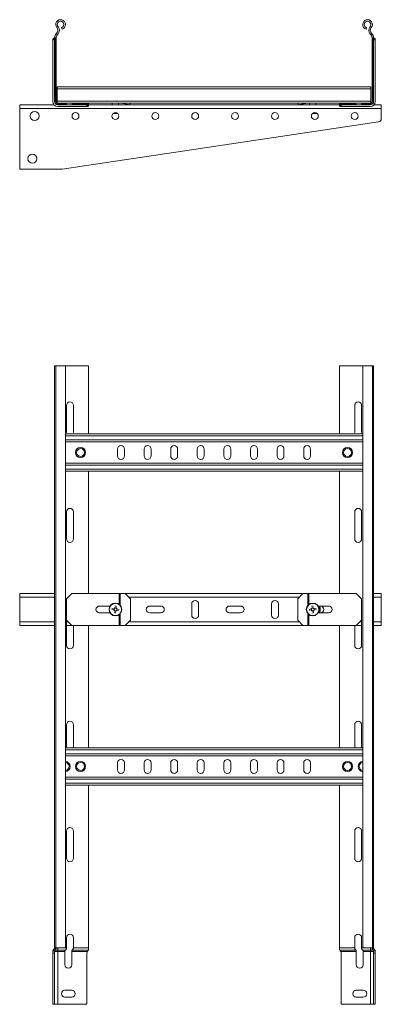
# Model space of a CAD drawing. Header units: millimetres. Extents: x 333 to 1425, y -1249 to 715.
# Tile 5 of 9: x 1085 to 1425, y -1249 to -324. Entities that reach past the tile are written whole.
import ezdxf

# ---------------------------------------------------------------- set-up
doc = ezdxf.new("R2010")
doc.units = ezdxf.units.MM
doc.linetypes.add('K5LT32768', pattern=[0])
doc.linetypes.add('K5LT32769', pattern=[0])

msp = doc.modelspace()

# ---------------------------------------------------------------- linework, layer by layer
at = {"color": 7, "linetype": 'K5LT32768', "lineweight": 15}
for p, q in [((1119.44, -331.47), (1120.59, -330.51)), ((1124.35, -332.89), (1123.89, -331.47)), ((1410.17, -332.89), (1410.64, -331.47)), ((1415.09, -331.47), (1413.94, -330.51)), ((1115.76, -342.62), (1115.82, -342.2)), ((1115.82, -342.2), (1117.38, -342.2)), ((1116.76, -341.52), (1116.82, -341.52)), ((1116.82, -341.52), (1118.57, -341.52)), ((1117.26, -341.52), (1117.26, -341.28)), ((1117.38, -342.2), (1117.26, -342.62)), ((1117.27, -341.02), (1118.76, -341.02)), ((1117.76, -401.02), (1117.76, -341.81)), ((1118.72, -341.52), (1118.57, -341.52)), ((1118.76, -341.02), (1118.76, -341.28)), ((1118.76, -341.28), (1118.76, -401.02)), ((1119.26, -336.78), (1118.91, -337.14)), ((1120, -338.18), (1118.91, -337.14)), ((1119.26, -336.78), (1120.35, -337.81)), ((1120.35, -337.81), (1120, -338.18)), ((1415.27, -336.78), (1414.18, -337.81)), ((1414.18, -337.81), (1414.53, -338.18)), ((1414.53, -338.18), (1415.61, -337.14)), ((1415.27, -336.78), (1415.61, -337.14)), ((1415.76, -341.02), (1415.76, -341.28)), ((1417.26, -341.02), (1415.76, -341.02)), ((1415.76, -341.28), (1415.76, -401.02)), ((1415.81, -341.52), (1415.96, -341.52)), ((1417.71, -341.52), (1415.96, -341.52)), ((1416.76, -401.02), (1416.76, -341.81)), ((1417.15, -342.2), (1417.26, -342.62)), ((1418.71, -342.2), (1417.15, -342.2)), ((1417.26, -341.52), (1417.26, -341.28)), ((1417.76, -341.52), (1417.71, -341.52)), ((1418.76, -342.62), (1418.71, -342.2)), ((1115.76, -343.02), (1115.76, -342.62)), ((1115.76, -343.02), (1117.26, -343.02)), ((1115.76, -343.02), (1115.76, -401.02)), ((1117.26, -342.62), (1117.26, -343.02)), ((1117.26, -401.02), (1117.26, -343.02)), ((1417.26, -342.62), (1417.26, -343.02)), ((1417.26, -401.02), (1417.26, -343.02)), ((1418.76, -343.02), (1417.26, -343.02)), ((1418.76, -343.02), (1418.76, -342.62)), ((1418.76, -343.02), (1418.76, -401.02)), ((1414.76, -387.08), (1119.76, -387.08)), ((1119.76, -388.88), (1119.76, -387.08)), ((1414.76, -388.88), (1414.76, -387.08)), ((1414.76, -388.88), (1119.76, -388.88)), ((1119.76, -400.72), (1119.76, -388.88)), ((1414.76, -400.72), (1414.76, -388.88)), ((1084.51, -404.02), (1084.51, -407.52)), ((1084.51, -404.02), (1116.91, -404.02)), ((1117.76, -401.02), (1117.26, -401.02)), ((1118.76, -401.02), (1117.76, -401.02)), ((1119.66, -401.92), (1119.66, -402.39)), ((1119.66, -401.92), (1119.76, -401.92)), ((1414.76, -400.72), (1119.76, -400.72)), ((1119.76, -402.43), (1119.76, -400.72)), ((1120.26, -402.52), (1120.26, -403.52)), ((1120.26, -402.52), (1128.51, -402.52)), ((1120.26, -403.52), (1120.26, -404.02)), ((1120.26, -403.52), (1127.31, -403.52)), ((1147.76, -404.02), (1120.26, -404.02)), ((1120.26, -405.52), (1147.76, -405.52)), ((1128.51, -404.02), (1128.51, -402.52)), ((1135.01, -402.52), (1128.51, -402.52)), ((1133.81, -403.52), (1148.97, -403.52)), ((1135.01, -402.52), (1149.26, -402.52)), ((1147.76, -405.52), (1147.76, -404.02)), ((1147.76, -404.02), (1148.16, -404.02)), ((1148.16, -405.52), (1147.76, -405.52)), ((1148.16, -404.02), (1148.58, -403.9)), ((1148.58, -405.46), (1148.16, -405.52)), ((1148.58, -403.9), (1148.58, -405.46)), ((1149.26, -402.52), (1149.26, -402.71)), ((1385.26, -402.52), (1149.26, -402.52)), ((1149.26, -402.71), (1149.26, -404.46)), ((1149.26, -404.02), (1385.26, -404.02)), ((1149.26, -404.46), (1149.26, -404.52)), ((1171.51, -402.52), (1171.51, -404.02)), ((1177.51, -404.02), (1177.51, -402.52)), ((1178.62, -402.55), (1183.25, -403.21)), ((1183.25, -403.21), (1183.35, -402.52)), ((1188.2, -403.93), (1183.25, -403.21)), ((1188.4, -402.52), (1188.2, -403.93)), ((1346.33, -403.93), (1346.13, -402.52)), ((1351.28, -403.21), (1346.33, -403.93)), ((1351.18, -402.52), (1351.28, -403.21)), ((1355.91, -402.55), (1351.28, -403.21)), ((1357.01, -402.52), (1357.01, -404.02)), ((1363.01, -404.02), (1363.01, -402.52)), ((1385.26, -402.52), (1385.26, -402.71)), ((1399.51, -402.52), (1385.26, -402.52)), ((1385.26, -402.71), (1385.26, -404.46)), ((1385.26, -404.46), (1385.26, -404.52)), ((1400.72, -403.52), (1385.56, -403.52)), ((1385.95, -403.9), (1385.95, -405.46)), ((1386.37, -404.02), (1385.95, -403.9)), ((1385.95, -405.46), (1386.37, -405.52)), ((1386.76, -404.02), (1386.37, -404.02)), ((1386.37, -405.52), (1386.76, -405.52)), ((1386.76, -405.52), (1386.76, -404.02)), ((1386.76, -404.02), (1414.26, -404.02)), ((1414.26, -405.52), (1386.76, -405.52)), ((1399.51, -402.52), (1406.01, -402.52)), ((1414.26, -402.52), (1406.01, -402.52)), ((1406.01, -404.02), (1406.01, -402.52)), ((1414.26, -403.52), (1407.22, -403.52)), ((1414.26, -402.52), (1414.26, -403.52)), ((1414.26, -403.52), (1414.26, -404.02)), ((1414.76, -402.43), (1414.76, -400.72)), ((1414.76, -401.92), (1414.86, -401.92)), ((1414.86, -402.39), (1414.86, -401.92)), ((1415.76, -401.02), (1416.76, -401.02)), ((1416.76, -401.02), (1417.26, -401.02)), ((1417.62, -404.02), (1424.51, -404.02)), ((1424.51, -407.52), (1424.51, -404.02)), ((1084.51, -407.52), (1424.51, -407.52)), ((1084.51, -407.52), (1084.51, -464.59)), ((1172.53, -412.02), (1176.5, -412.02)), ((1174.51, -411.34), (1174.51, -411.42)), ((1174.51, -411.42), (1176.14, -411.85)), ((1360.03, -412.02), (1362.51, -412.02)), ((1362.51, -412.02), (1363.57, -411.81)), ((1364, -412.02), (1362.51, -412.02)), ((1424.51, -417.01), (1424.51, -407.52)), ((1124.51, -464.59), (1421.96, -419.97)), ((1084.51, -464.59), (1124.51, -464.59)), ((1117.26, -1196.27), (1117.26, -649.2)), ((1118.39, -649.2), (1117.26, -649.2)), ((1118.39, -649.2), (1118.39, -1196.2)), ((1127.49, -649.2), (1118.39, -649.2)), ((1127.49, -1196.2), (1127.49, -649.2)), ((1127.49, -649.2), (1149.26, -649.2)), ((1149.26, -713.2), (1149.26, -649.2)), ((1385.26, -713.2), (1385.26, -649.2)), ((1385.26, -649.2), (1407.04, -649.2)), ((1407.04, -649.2), (1407.04, -1196.2)), ((1416.14, -649.2), (1407.04, -649.2)), ((1416.14, -1196.2), (1416.14, -649.2)), ((1417.26, -649.2), (1416.14, -649.2)), ((1417.26, -1196.27), (1417.26, -649.2)), ((1128.51, -686.45), (1128.51, -711.95)), ((1135.01, -711.95), (1135.01, -686.45)), ((1399.51, -711.95), (1399.51, -686.45)), ((1406.01, -686.45), (1406.01, -711.95)), ((1407.04, -713.2), (1127.49, -713.2)), ((1407.04, -720.7), (1127.49, -720.7)), ((1176.51, -727.45), (1176.51, -733.95)), ((1183.01, -733.95), (1183.01, -727.45)), ((1201.51, -727.45), (1201.51, -733.95)), ((1208.01, -733.95), (1208.01, -727.45)), ((1226.51, -727.45), (1226.51, -733.95)), ((1233.01, -733.95), (1233.01, -727.45)), ((1251.51, -727.45), (1251.51, -733.95)), ((1258.01, -733.95), (1258.01, -727.45)), ((1276.51, -727.45), (1276.51, -733.95)), ((1283.01, -733.95), (1283.01, -727.45)), ((1301.51, -727.45), (1301.51, -733.95)), ((1308.01, -733.95), (1308.01, -727.45)), ((1326.51, -727.45), (1326.51, -733.95)), ((1333.01, -733.95), (1333.01, -727.45)), ((1351.51, -727.45), (1351.51, -733.95)), ((1358.01, -733.95), (1358.01, -727.45)), ((1407.04, -740.7), (1127.49, -740.7)), ((1407.04, -748.2), (1127.49, -748.2)), ((1149.26, -863.2), (1149.26, -748.2)), ((1385.26, -863.2), (1385.26, -748.2)), ((1128.51, -786.45), (1128.51, -811.95)), ((1135.01, -811.95), (1135.01, -786.45)), ((1399.51, -811.95), (1399.51, -786.45)), ((1406.01, -786.45), (1406.01, -811.95)), ((1084.51, -863.2), (1084.51, -866.7)), ((1084.51, -863.2), (1117.26, -863.2)), ((1084.51, -866.7), (1084.51, -889.7)), ((1133.51, -863.2), (1128.51, -868.2)), ((1128.51, -868.2), (1128.51, -888.2)), ((1133.51, -863.2), (1178.19, -863.2)), ((1179.05, -863.2), (1178.19, -863.2)), ((1179.05, -863.2), (1183.68, -863.2)), ((1188.63, -868.2), (1183.68, -863.2)), ((1183.68, -863.2), (1350.85, -863.2)), ((1188.63, -868.2), (1188.63, -888.2)), ((1350.85, -863.2), (1345.9, -868.2)), ((1345.9, -888.2), (1345.9, -868.2)), ((1355.48, -863.2), (1350.85, -863.2)), ((1356.34, -863.2), (1355.48, -863.2)), ((1401.01, -863.2), (1356.34, -863.2)), ((1406.01, -868.2), (1401.01, -863.2)), ((1406.01, -888.2), (1406.01, -868.2)), ((1417.26, -863.2), (1424.51, -863.2)), ((1424.51, -866.7), (1424.51, -863.2)), ((1424.51, -889.7), (1424.51, -866.7)), ((1169.47, -874.95), (1159.51, -874.95)), ((1173, -877.28), (1172.81, -878.68)), ((1175.43, -876.68), (1174.03, -876.49)), ((1176.03, -879.12), (1176.22, -877.71)), ((1217.26, -874.95), (1206.76, -874.95)), ((1246.26, -872.95), (1246.26, -883.45)), ((1252.76, -883.45), (1252.76, -872.95)), ((1292.26, -874.95), (1281.76, -874.95)), ((1321.26, -872.95), (1321.26, -883.45)), ((1327.76, -883.45), (1327.76, -872.95)), ((1358.31, -877.71), (1358.5, -879.12)), ((1360.5, -876.49), (1359.09, -876.68)), ((1361.72, -878.68), (1361.53, -877.28)), ((1375.01, -874.95), (1365.06, -874.95)), ((1159.51, -881.45), (1169.47, -881.45)), ((1173.59, -879.71), (1175, -879.9)), ((1206.76, -881.45), (1217.26, -881.45)), ((1281.76, -881.45), (1292.26, -881.45)), ((1359.53, -879.9), (1360.93, -879.71)), ((1365.06, -881.45), (1375.01, -881.45)), ((1084.51, -889.7), (1084.51, -893.2)), ((1084.51, -893.2), (1117.26, -893.2)), ((1128.51, -888.2), (1128.51, -911.95)), ((1128.51, -888.2), (1133.51, -893.2)), ((1128.51, -893.2), (1133.51, -893.2)), ((1133.51, -893.2), (1178.19, -893.2)), ((1135.01, -911.95), (1135.01, -893.2)), ((1149.26, -1008.2), (1149.26, -893.2)), ((1178.19, -893.2), (1179.05, -893.2)), ((1179.05, -893.2), (1183.68, -893.2)), ((1183.68, -893.2), (1188.63, -888.2)), ((1183.68, -893.2), (1350.85, -893.2)), ((1345.9, -888.2), (1350.85, -893.2)), ((1355.48, -893.2), (1350.85, -893.2)), ((1355.48, -893.2), (1356.34, -893.2)), ((1401.01, -893.2), (1356.34, -893.2)), ((1385.26, -1008.2), (1385.26, -893.2)), ((1399.51, -911.95), (1399.51, -893.2)), ((1401.01, -893.2), (1406.01, -888.2)), ((1401.01, -893.2), (1406.01, -893.2)), ((1406.01, -888.2), (1406.01, -911.95)), ((1417.26, -893.2), (1424.51, -893.2)), ((1424.51, -893.2), (1424.51, -889.7)), ((1128.51, -986.45), (1128.51, -1008.2)), ((1135.01, -1008.2), (1135.01, -986.45)), ((1399.51, -1008.2), (1399.51, -986.45)), ((1406.01, -986.45), (1406.01, -1008.2)), ((1407.04, -1008.2), (1127.49, -1008.2)), ((1407.04, -1015.7), (1127.49, -1015.7)), ((1176.51, -1022.45), (1176.51, -1028.95)), ((1183.01, -1028.95), (1183.01, -1022.45)), ((1201.51, -1022.45), (1201.51, -1028.95)), ((1208.01, -1028.95), (1208.01, -1022.45)), ((1226.51, -1022.45), (1226.51, -1028.95)), ((1233.01, -1028.95), (1233.01, -1022.45)), ((1251.51, -1022.45), (1251.51, -1028.95)), ((1258.01, -1028.95), (1258.01, -1022.45)), ((1276.51, -1022.45), (1276.51, -1028.95)), ((1283.01, -1028.95), (1283.01, -1022.45)), ((1301.51, -1022.45), (1301.51, -1028.95)), ((1308.01, -1028.95), (1308.01, -1022.45)), ((1326.51, -1022.45), (1326.51, -1028.95)), ((1333.01, -1028.95), (1333.01, -1022.45)), ((1351.51, -1022.45), (1351.51, -1028.95)), ((1358.01, -1028.95), (1358.01, -1022.45)), ((1407.04, -1035.7), (1127.49, -1035.7)), ((1407.04, -1043.2), (1127.49, -1043.2)), ((1149.26, -1196.2), (1149.26, -1043.2)), ((1385.26, -1196.2), (1385.26, -1043.2)), ((1128.51, -1086.45), (1128.51, -1111.95)), ((1135.01, -1111.95), (1135.01, -1086.45)), ((1399.51, -1111.95), (1399.51, -1086.45)), ((1406.01, -1086.45), (1406.01, -1111.95)), ((1128.51, -1186.45), (1128.51, -1196.2)), ((1135.01, -1196.2), (1135.01, -1186.45)), ((1399.51, -1196.2), (1399.51, -1186.45)), ((1406.01, -1186.45), (1406.01, -1196.2)), ((1115.76, -1199.55), (1115.82, -1198.98)), ((1115.76, -1201.03), (1115.76, -1199.55)), ((1117.26, -1201.03), (1115.76, -1201.03)), ((1115.76, -1201.03), (1115.76, -1249.2)), ((1115.82, -1198.98), (1117.38, -1198.98)), ((1116.76, -1197.31), (1116.82, -1197.26)), ((1116.82, -1197.26), (1118.57, -1197.26)), ((1117.26, -1196.7), (1117.26, -1196.27)), ((1118.72, -1196.7), (1117.26, -1196.7)), ((1117.38, -1198.98), (1117.26, -1199.55)), ((1117.26, -1199.55), (1117.26, -1201.03)), ((1117.26, -1199.55), (1120.26, -1199.55)), ((1117.26, -1249.2), (1117.26, -1201.03)), ((1118.39, -1196.2), (1117.27, -1196.2)), ((1117.76, -1198.43), (1120.26, -1198.43)), ((1127.49, -1196.2), (1118.39, -1196.2)), ((1120.26, -1196.2), (1120.26, -1198.43)), ((1120.26, -1198.43), (1120.26, -1199.55)), ((1120.26, -1198.43), (1127.31, -1198.43)), ((1120.26, -1199.55), (1120.26, -1249.2)), ((1120.26, -1199.55), (1127.01, -1199.55)), ((1127.01, -1211.95), (1127.01, -1199.55)), ((1133.51, -1199.55), (1148.16, -1199.55)), ((1133.51, -1199.55), (1133.51, -1211.95)), ((1133.81, -1198.43), (1148.97, -1198.43)), ((1135.01, -1196.2), (1149.26, -1196.2)), ((1147.76, -1201.03), (1147.76, -1249.2)), ((1148.16, -1199.55), (1148.58, -1198.98)), ((1149.26, -1196.2), (1149.26, -1197.26)), ((1399.51, -1196.2), (1385.26, -1196.2)), ((1385.26, -1196.2), (1385.26, -1197.26)), ((1400.72, -1198.43), (1385.56, -1198.43)), ((1386.37, -1199.55), (1385.95, -1198.98)), ((1401.01, -1199.55), (1386.37, -1199.55)), ((1386.76, -1201.03), (1386.76, -1249.2)), ((1401.01, -1199.55), (1401.01, -1211.95)), ((1407.04, -1196.2), (1416.14, -1196.2)), ((1414.26, -1198.43), (1407.22, -1198.43)), ((1414.26, -1199.55), (1407.51, -1199.55)), ((1407.51, -1211.95), (1407.51, -1199.55)), ((1414.26, -1196.2), (1414.26, -1198.43)), ((1416.76, -1198.43), (1414.26, -1198.43)), ((1414.26, -1198.43), (1414.26, -1199.55)), ((1417.26, -1199.55), (1414.26, -1199.55)), ((1414.26, -1199.55), (1414.26, -1249.2)), ((1415.81, -1196.7), (1417.26, -1196.7)), ((1417.71, -1197.26), (1415.96, -1197.26)), ((1416.14, -1196.2), (1417.26, -1196.2)), ((1418.71, -1198.98), (1417.15, -1198.98)), ((1417.15, -1198.98), (1417.26, -1199.55)), ((1417.26, -1196.7), (1417.26, -1196.27)), ((1417.26, -1199.55), (1417.26, -1201.03)), ((1417.26, -1201.03), (1418.76, -1201.03)), ((1417.26, -1249.2), (1417.26, -1201.03)), ((1417.76, -1197.31), (1417.71, -1197.26)), ((1418.76, -1199.55), (1418.71, -1198.98)), ((1418.76, -1201.03), (1418.76, -1199.55)), ((1418.76, -1201.03), (1418.76, -1249.2)), ((1133.51, -1235.95), (1127.01, -1235.95)), ((1401.01, -1235.95), (1407.51, -1235.95)), ((1127.01, -1242.45), (1133.51, -1242.45)), ((1407.51, -1242.45), (1401.01, -1242.45)), ((1115.76, -1249.2), (1117.26, -1249.2)), ((1120.26, -1249.2), (1117.26, -1249.2)), ((1147.76, -1249.2), (1120.26, -1249.2)), ((1386.76, -1249.2), (1414.26, -1249.2)), ((1414.26, -1249.2), (1417.26, -1249.2)), ((1418.76, -1249.2), (1417.26, -1249.2))]:
    msp.add_line(p, q, dxfattribs=at)
at = {"color": 8, "linetype": 'K5LT32769', "lineweight": 15, "true_color": 0x808080}
for p, q in [((1127.76, -404.02), (1127.76, -403.03)), ((1178.62, -402.52), (1178.62, -402.55)), ((1355.91, -402.55), (1355.9, -402.52)), ((1406.76, -404.02), (1406.76, -403.03)), ((1407.04, -715), (1127.49, -715)), ((1407.04, -718.9), (1127.49, -718.9)), ((1407.04, -742.5), (1127.49, -742.5)), ((1407.04, -746.4), (1127.49, -746.4)), ((1084.51, -866.7), (1117.26, -866.7)), ((1178.19, -863.2), (1178.19, -873.46)), ((1179.05, -863.2), (1179.05, -874.27)), ((1187.14, -866.7), (1347.39, -866.7)), ((1355.48, -874.27), (1355.48, -863.2)), ((1356.34, -873.46), (1356.34, -863.2)), ((1417.26, -866.7), (1424.51, -866.7)), ((1178.19, -882.94), (1178.19, -893.2)), ((1179.05, -882.13), (1179.05, -893.2)), ((1355.48, -893.2), (1355.48, -882.13)), ((1356.34, -893.2), (1356.34, -882.94)), ((1084.51, -889.7), (1117.26, -889.7)), ((1128.51, -889.7), (1130.01, -889.7)), ((1187.14, -889.7), (1347.39, -889.7)), ((1404.51, -889.7), (1406.01, -889.7)), ((1417.26, -889.7), (1424.51, -889.7)), ((1407.04, -1010), (1127.49, -1010)), ((1407.04, -1013.9), (1127.49, -1013.9)), ((1407.04, -1037.5), (1127.49, -1037.5)), ((1407.04, -1041.4), (1127.49, -1041.4)), ((1127.49, -1196.2), (1128.51, -1196.2)), ((1407.04, -1196.2), (1406.01, -1196.2))]:
    msp.add_line(p, q, dxfattribs=at)
at = {"color": 7, "linetype": 'K5LT32768', "const_width": 0.15}
for points in [[(1128.51, -711.95), (1128.71, -713.06), (1128.76, -713.2)], [(1134.76, -713.2), (1134.82, -713.06), (1135.01, -711.95)], [(1399.76, -713.2), (1399.71, -713.06), (1399.51, -711.95)], [(1406.01, -711.95), (1405.82, -713.06), (1405.76, -713.2)], [(1171.35, -878.49), (1171.57, -878.52), (1171.78, -878.55), (1172, -878.57), (1172.21, -878.6), (1172.43, -878.63), (1172.65, -878.66), (1172.87, -878.69), (1173.09, -878.72)], [(1173.28, -877.31), (1173.06, -877.28), (1172.84, -877.26), (1172.62, -877.23), (1172.4, -877.2), (1172.19, -877.17), (1171.97, -877.14), (1171.76, -877.11), (1171.54, -877.08)], [(1174.22, -875.04), (1174.19, -875.25), (1174.16, -875.46), (1174.14, -875.68), (1174.11, -875.9), (1174.08, -876.12), (1174.05, -876.34), (1174.02, -876.56), (1173.99, -876.78)], [(1175.4, -876.97), (1175.43, -876.74), (1175.45, -876.52), (1175.48, -876.31), (1175.51, -876.09), (1175.54, -875.87), (1175.57, -875.65), (1175.6, -875.44), (1175.63, -875.23)], [(1177.67, -877.91), (1177.46, -877.88), (1177.25, -877.85), (1177.03, -877.82), (1176.81, -877.79), (1176.59, -877.76), (1176.37, -877.73), (1176.15, -877.7), (1175.93, -877.67)], [(1358.59, -877.67), (1358.37, -877.7), (1358.15, -877.73), (1357.93, -877.76), (1357.71, -877.79), (1357.5, -877.82), (1357.28, -877.85), (1357.07, -877.88), (1356.85, -877.91)], [(1358.9, -875.23), (1358.93, -875.44), (1358.96, -875.65), (1358.98, -875.87), (1359.01, -876.09), (1359.04, -876.31), (1359.07, -876.52), (1359.1, -876.74), (1359.13, -876.97)], [(1360.54, -876.78), (1360.51, -876.56), (1360.48, -876.34), (1360.45, -876.12), (1360.42, -875.9), (1360.39, -875.68), (1360.36, -875.46), (1360.33, -875.25), (1360.3, -875.04)], [(1362.98, -877.08), (1362.77, -877.11), (1362.56, -877.14), (1362.34, -877.17), (1362.12, -877.2), (1361.9, -877.23), (1361.69, -877.26), (1361.47, -877.28), (1361.24, -877.31)], [(1361.43, -878.72), (1361.65, -878.69), (1361.87, -878.66), (1362.09, -878.63), (1362.31, -878.6), (1362.53, -878.57), (1362.75, -878.55), (1362.96, -878.52), (1363.17, -878.49)], [(1173.63, -879.43), (1173.6, -879.65), (1173.57, -879.87), (1173.54, -880.09), (1173.51, -880.31), (1173.48, -880.52), (1173.46, -880.74), (1173.43, -880.95), (1173.4, -881.17)], [(1174.8, -881.36), (1174.83, -881.14), (1174.86, -880.93), (1174.89, -880.71), (1174.92, -880.5), (1174.95, -880.28), (1174.98, -880.06), (1175.01, -879.84), (1175.04, -879.62)], [(1175.74, -879.08), (1175.97, -879.11), (1176.19, -879.14), (1176.4, -879.17), (1176.62, -879.2), (1176.84, -879.23), (1177.06, -879.26), (1177.27, -879.28), (1177.48, -879.31)], [(1357.04, -879.31), (1357.26, -879.28), (1357.47, -879.26), (1357.69, -879.23), (1357.9, -879.2), (1358.12, -879.17), (1358.34, -879.14), (1358.56, -879.11), (1358.78, -879.08)], [(1359.49, -879.62), (1359.52, -879.84), (1359.55, -880.06), (1359.58, -880.28), (1359.61, -880.5), (1359.64, -880.71), (1359.66, -880.93), (1359.69, -881.14), (1359.72, -881.36)], [(1361.13, -881.17), (1361.1, -880.95), (1361.07, -880.74), (1361.04, -880.52), (1361.01, -880.31), (1360.98, -880.09), (1360.95, -879.87), (1360.93, -879.65), (1360.9, -879.43)]]:
    msp.add_lwpolyline(points, dxfattribs=at)
at = {"color": 7, "linetype": 'K5LT32768', "lineweight": 15}
for centre, radius in [((1098.51, -414.59), 4.25), ((1137.01, -414.59), 3.25), ((1174.51, -414.59), 3.25), ((1212.01, -414.59), 3.25), ((1249.51, -414.59), 3.25), ((1287.01, -414.59), 3.25), ((1324.51, -414.59), 3.25), ((1362.01, -414.59), 3.25), ((1399.51, -414.59), 3.25), ((1096.51, -454.54), 4.25), ((1141.76, -730.7), 4.75), ((1141.76, -730.7), 3.75), ((1392.76, -730.7), 4.75), ((1392.76, -730.7), 3.75), ((1174.51, -878.2), 6), ((1174.51, -878.2), 5.77), ((1360.01, -878.2), 6), ((1360.01, -878.2), 5.77), ((1141.76, -1025.7), 4.75), ((1141.76, -1025.7), 3.75), ((1392.76, -1025.7), 4.75), ((1392.76, -1025.7), 3.75)]:
    msp.add_circle(centre, radius, dxfattribs=at)
for centre, radius, start, end in [((1122.94, -328.57), 4.55, 288.1, 219.68156), ((1116.36, -334.03), 4, 316.46488, 39.68156), ((1122.94, -328.57), 3.05, 288.1, 219.68156), ((1116.36, -334.03), 5.5, 316.46488, 39.68156), ((1411.59, -328.57), 4.55, 320.31844, 251.9), ((1411.59, -328.57), 3.05, 320.31844, 251.9), ((1418.17, -334.03), 5.5, 140.31844, 223.53512), ((1418.17, -334.03), 4, 140.31844, 223.53512), ((1123.26, -341.28), 6, 136.46488, 177.51641), ((1123.26, -341.28), 4.5, 136.46488, 180), ((1411.26, -341.28), 4.5, 0, 43.53512), ((1411.26, -341.28), 6, 2.48359, 43.53512), ((1120.26, -401.02), 4.5, 180, 270), ((1120.26, -401.02), 3, 180, 270), ((1120.26, -401.02), 2.5, 180, 270), ((1120.26, -401.02), 1.5, 180, 270), ((1178.19, -405.52), 3, 81.8, 90), ((1356.34, -405.52), 3, 90, 98.2), ((1414.26, -401.02), 4.5, 270, 0), ((1414.26, -401.02), 3, 270, 0), ((1414.26, -401.02), 2.5, 270, 0), ((1414.26, -401.02), 1.5, 270, 0), ((1421.51, -417.01), 3, 278.53077, 0), ((1131.76, -686.45), 3.25, 0, 180), ((1402.76, -686.45), 3.25, 0, 180), ((1179.76, -727.45), 3.25, 0, 180), ((1204.76, -727.45), 3.25, 0, 180), ((1229.76, -727.45), 3.25, 0, 180), ((1254.76, -727.45), 3.25, 0, 180), ((1279.76, -727.45), 3.25, 0, 180), ((1304.76, -727.45), 3.25, 0, 180), ((1329.76, -727.45), 3.25, 0, 180), ((1354.76, -727.45), 3.25, 0, 180), ((1179.76, -733.95), 3.25, 180, 0), ((1204.76, -733.95), 3.25, 180, 0), ((1229.76, -733.95), 3.25, 180, 0), ((1254.76, -733.95), 3.25, 180, 0), ((1279.76, -733.95), 3.25, 180, 0), ((1304.76, -733.95), 3.25, 180, 0), ((1329.76, -733.95), 3.25, 180, 0), ((1354.76, -733.95), 3.25, 180, 0), ((1131.76, -786.45), 3.25, 0, 180), ((1402.76, -786.45), 3.25, 0, 180), ((1131.76, -811.95), 3.25, 180, 0), ((1402.76, -811.95), 3.25, 180, 0), ((1159.51, -878.2), 3.25, 90, 270), ((1193.41, -880.74), 22.17, 170.50097, 174.17212), ((1174.51, -878.2), 1.51, 200.29532, 234.37751), ((1174.51, -878.2), 1.28, 138.66214, 206.0107), ((1174.51, -878.2), 1.51, 110.29532, 144.37751), ((1174.51, -878.2), 1.28, 206.0107, 228.66214), ((1174.51, -878.2), 1.28, 116.0107, 138.66214), ((1174.51, -878.2), 1.28, 48.66214, 116.0107), ((1171.97, -897.1), 22.17, 80.50156, 84.17136), ((1174.51, -878.2), 1.28, 26.0107, 48.66214), ((1174.51, -878.2), 1.51, 20.29532, 54.37751), ((1174.51, -878.2), 1.28, 318.66214, 26.0107), ((1155.65, -875.66), 22.14, 350.49885, 354.17424), ((1206.76, -878.2), 3.25, 90, 270), ((1217.26, -878.2), 3.25, 270, 90), ((1249.51, -872.95), 3.25, 0, 180), ((1281.76, -878.2), 3.25, 90, 270), ((1292.26, -878.2), 3.25, 270, 90), ((1324.51, -872.95), 3.25, 0, 180), ((1378.89, -875.66), 22.15, 185.82634, 189.50087), ((1360.01, -878.2), 1.51, 125.62249, 159.70468), ((1360.01, -878.2), 1.28, 153.9893, 221.33786), ((1360.01, -878.2), 1.28, 131.33786, 153.9893), ((1362.56, -897.1), 22.17, 95.82862, 99.49838), ((1360.01, -878.2), 1.28, 63.9893, 131.33786), ((1360.01, -878.2), 1.51, 35.62249, 69.70468), ((1360.01, -878.2), 1.28, 41.33786, 63.9893), ((1360.01, -878.2), 1.28, 311.33786, 333.9893), ((1360.01, -878.2), 1.51, 305.62249, 339.70468), ((1360.01, -878.2), 1.28, 333.9893, 41.33786), ((1341.14, -880.74), 22.15, 5.82634, 9.50087), ((1360.01, -878.2), 7.1, 332.75821, 27.24179), ((1367.26, -878.2), 3.25, 270, 90), ((1375.01, -878.2), 3.25, 270, 90), ((1177.05, -859.34), 22.13, 260.49775, 264.17517), ((1174.51, -878.2), 1.28, 228.66214, 296.0107), ((1174.51, -878.2), 1.51, 290.29532, 324.37751), ((1174.51, -878.2), 1.28, 296.0107, 318.66214), ((1249.51, -883.45), 3.25, 180, 0), ((1324.51, -883.45), 3.25, 180, 0), ((1360.01, -878.2), 1.51, 215.62249, 249.70468), ((1360.01, -878.2), 1.28, 221.33786, 243.9893), ((1360.01, -878.2), 1.28, 243.9893, 311.33786), ((1357.48, -859.34), 22.13, 275.82491, 279.50209), ((1131.76, -911.95), 3.25, 180, 0), ((1402.76, -911.95), 3.25, 180, 0), ((1131.76, -986.45), 3.25, 0, 180), ((1402.76, -986.45), 3.25, 0, 180), ((1127.16, -1025.7), 4.75, 273.9233, 86.0767), ((1179.76, -1022.45), 3.25, 0, 180), ((1204.76, -1022.45), 3.25, 0, 180), ((1229.76, -1022.45), 3.25, 0, 180), ((1254.76, -1022.45), 3.25, 0, 180), ((1279.76, -1022.45), 3.25, 0, 180), ((1304.76, -1022.45), 3.25, 0, 180), ((1329.76, -1022.45), 3.25, 0, 180), ((1354.76, -1022.45), 3.25, 0, 180), ((1407.36, -1025.7), 4.75, 93.9233, 266.0767), ((1179.76, -1028.95), 3.25, 180, 0), ((1204.76, -1028.95), 3.25, 180, 0), ((1229.76, -1028.95), 3.25, 180, 0), ((1254.76, -1028.95), 3.25, 180, 0), ((1279.76, -1028.95), 3.25, 180, 0), ((1304.76, -1028.95), 3.25, 180, 0), ((1329.76, -1028.95), 3.25, 180, 0), ((1354.76, -1028.95), 3.25, 180, 0), ((1131.76, -1086.45), 3.25, 0, 180), ((1402.76, -1086.45), 3.25, 0, 180), ((1131.76, -1111.95), 3.25, 180, 0), ((1402.76, -1111.95), 3.25, 180, 0), ((1131.76, -1186.45), 3.25, 0, 180), ((1402.76, -1186.45), 3.25, 0, 180), ((1115.76, -1196.2), 1.5, 314.88353, 0), ((1115.76, -1196.2), 3, 339.25121, 350.40593), ((1150.76, -1201.03), 3, 150.36037, 180), ((1383.76, -1201.03), 3, 0, 29.63963), ((1418.76, -1196.2), 3, 189.59407, 200.74879), ((1418.76, -1196.2), 1.5, 180, 225.11647), ((1130.26, -1211.95), 3.25, 180, 0), ((1404.26, -1211.95), 3.25, 180, 0), ((1127.01, -1239.2), 3.25, 90, 270), ((1133.51, -1239.2), 3.25, 270, 90), ((1401.01, -1239.2), 3.25, 90, 270), ((1407.51, -1239.2), 3.25, 270, 90)]:
    msp.add_arc(centre, radius, start, end, dxfattribs=at)
at = {"color": 8, "linetype": 'K5LT32769', "lineweight": 15, "true_color": 0x808080}
for centre, radius, start, end in [((1360.01, -878.2), 6.53, 0, 29.83355), ((1360.01, -878.2), 6.53, 330.16645, 0), ((1127.16, -1025.7), 3.75, 274.97187, 85.02813), ((1407.36, -1025.7), 3.75, 94.97187, 265.02813)]:
    msp.add_arc(centre, radius, start, end, dxfattribs=at)
at = {"color": 7, "linetype": 'K5LT32768', "lineweight": 15}
for points, knots in [([(1115.82, -342.2), (1115.85, -342.08), (1115.93, -341.81), (1116.21, -341.58), (1116.53, -341.52), (1116.73, -341.52), (1116.76, -341.52)], [0, 0, 0, 0, 0.266463, 0.610737, 0.942057, 1, 1, 1, 1]), ([(1117.26, -341.28), (1117.26, -341.23), (1117.26, -341.14), (1117.27, -341.05), (1117.27, -341.02)], [0, 0, 0, 0, 0.614498, 1, 1, 1, 1]), ([(1117.76, -341.81), (1117.66, -341.87), (1117.49, -341.97), (1117.41, -342.14), (1117.38, -342.2)], [0, 0, 0, 0, 0.627767, 1, 1, 1, 1]), ([(1118.57, -341.52), (1118.45, -341.54), (1118.24, -341.58), (1117.9, -341.74), (1117.76, -341.81)], [0, 0, 0, 0, 0.578858, 1, 1, 1, 1]), ([(1118.76, -341.02), (1118.76, -341.07), (1118.76, -341.18), (1118.76, -341.33), (1118.76, -341.45), (1118.74, -341.51), (1118.73, -341.51), (1118.72, -341.52)], [0, 0, 0, 0, 0.214039, 0.428087, 0.64187, 0.85462, 1, 1, 1, 1]), ([(1415.76, -341.02), (1415.76, -341.07), (1415.76, -341.18), (1415.76, -341.33), (1415.77, -341.45), (1415.79, -341.51), (1415.8, -341.51), (1415.81, -341.52)], [0, 0, 0, 0, 0.214039, 0.428087, 0.64187, 0.854622, 1, 1, 1, 1]), ([(1415.96, -341.52), (1416.08, -341.54), (1416.29, -341.58), (1416.62, -341.74), (1416.76, -341.81)], [0, 0, 0, 0, 0.578861, 1, 1, 1, 1]), ([(1416.76, -341.81), (1416.87, -341.87), (1417.03, -341.97), (1417.12, -342.14), (1417.15, -342.2)], [0, 0, 0, 0, 0.627767, 1, 1, 1, 1]), ([(1417.26, -341.28), (1417.26, -341.23), (1417.26, -341.14), (1417.26, -341.05), (1417.26, -341.02)], [0, 0, 0, 0, 0.614499, 1, 1, 1, 1]), ([(1418.71, -342.2), (1418.67, -342.08), (1418.6, -341.81), (1418.32, -341.58), (1417.99, -341.52), (1417.79, -341.52), (1417.76, -341.52)], [0, 0, 0, 0, 0.266463, 0.610739, 0.942052, 1, 1, 1, 1]), ([(1127.01, -404.02), (1127.02, -404), (1127.04, -403.98), (1127.16, -403.79), (1127.26, -403.6), (1127.31, -403.52)], [0, 0, 0, 0, 0.34633, 0.69148, 1, 1, 1, 1]), ([(1127.31, -403.52), (1127.41, -403.37), (1127.53, -403.18), (1127.72, -403.06), (1127.76, -403.03)], [0, 0, 0, 0, 0.771656, 1, 1, 1, 1]), ([(1127.76, -403.03), (1127.93, -402.92), (1128.24, -402.72), (1128.48, -402.54), (1128.5, -402.52), (1128.51, -402.52)], [0, 0, 0, 0, 0.407021, 0.751647, 1, 1, 1, 1]), ([(1133.81, -403.52), (1133.75, -403.63), (1133.62, -403.85), (1133.52, -404), (1133.52, -404.01), (1133.51, -404.02)], [0, 0, 0, 0, 0.406593, 0.815339, 1, 1, 1, 1]), ([(1134.26, -403.03), (1134.12, -403.13), (1133.94, -403.27), (1133.84, -403.47), (1133.81, -403.52)], [0, 0, 0, 0, 0.77159, 1, 1, 1, 1]), ([(1135.01, -402.52), (1134.99, -402.53), (1134.96, -402.56), (1134.68, -402.76), (1134.4, -402.94), (1134.26, -403.03)], [0, 0, 0, 0, 0.333667, 0.666045, 1, 1, 1, 1]), ([(1148.58, -403.9), (1148.64, -403.87), (1148.8, -403.79), (1148.91, -403.62), (1148.97, -403.52)], [0, 0, 0, 0, 0.357219, 1, 1, 1, 1]), ([(1149.26, -404.52), (1149.25, -404.69), (1149.22, -405.05), (1148.98, -405.34), (1148.7, -405.43), (1148.58, -405.46)], [0, 0, 0, 0, 0.363545, 0.728815, 1, 1, 1, 1]), ([(1148.97, -403.52), (1149.06, -403.32), (1149.22, -402.99), (1149.25, -402.79), (1149.26, -402.71)], [0, 0, 0, 0, 0.596467, 1, 1, 1, 1]), ([(1385.56, -403.52), (1385.46, -403.32), (1385.3, -402.99), (1385.28, -402.79), (1385.26, -402.71)], [0, 0, 0, 0, 0.596467, 1, 1, 1, 1]), ([(1385.26, -404.52), (1385.28, -404.69), (1385.31, -405.05), (1385.55, -405.34), (1385.83, -405.43), (1385.95, -405.46)], [0, 0, 0, 0, 0.363545, 0.728814, 1, 1, 1, 1]), ([(1385.95, -403.9), (1385.89, -403.87), (1385.72, -403.79), (1385.62, -403.62), (1385.56, -403.52)], [0, 0, 0, 0, 0.357211, 1, 1, 1, 1]), ([(1399.51, -402.52), (1399.53, -402.53), (1399.57, -402.56), (1399.85, -402.76), (1400.12, -402.94), (1400.26, -403.03)], [0, 0, 0, 0, 0.333666, 0.666043, 1, 1, 1, 1]), ([(1400.26, -403.03), (1400.4, -403.13), (1400.58, -403.27), (1400.69, -403.47), (1400.72, -403.52)], [0, 0, 0, 0, 0.771595, 1, 1, 1, 1]), ([(1400.72, -403.52), (1400.78, -403.63), (1400.9, -403.85), (1401, -404), (1401.01, -404.01), (1401.01, -404.02)], [0, 0, 0, 0, 0.406592, 0.81534, 1, 1, 1, 1]), ([(1406.76, -403.03), (1406.6, -402.92), (1406.29, -402.72), (1406.05, -402.54), (1406.02, -402.52), (1406.01, -402.52)], [0, 0, 0, 0, 0.407022, 0.751647, 1, 1, 1, 1]), ([(1407.22, -403.52), (1407.12, -403.37), (1407, -403.18), (1406.81, -403.06), (1406.76, -403.03)], [0, 0, 0, 0, 0.771657, 1, 1, 1, 1]), ([(1407.51, -404.02), (1407.5, -404), (1407.49, -403.98), (1407.36, -403.79), (1407.26, -403.6), (1407.22, -403.52)], [0, 0, 0, 0, 0.346329, 0.691474, 1, 1, 1, 1]), ([(1172.87, -411.85), (1173.26, -411.8), (1173.83, -411.72), (1174.36, -411.49), (1174.51, -411.42)], [0, 0, 0, 0, 0.699792, 1, 1, 1, 1]), ([(1360.76, -411.61), (1361.25, -411.8), (1361.83, -412.01), (1362.42, -412.02), (1362.51, -412.02)], [0, 0, 0, 0, 0.851853, 1, 1, 1, 1]), ([(1115.82, -1198.98), (1115.85, -1198.83), (1115.93, -1198.51), (1116.21, -1197.93), (1116.53, -1197.53), (1116.73, -1197.34), (1116.76, -1197.31)], [0, 0, 0, 0, 0.266463, 0.610737, 0.942057, 1, 1, 1, 1]), ([(1117.26, -1196.27), (1117.26, -1196.24), (1117.26, -1196.2), (1117.27, -1196.2), (1117.27, -1196.2)], [0, 0, 0, 0, 0.614498, 1, 1, 1, 1]), ([(1117.76, -1198.43), (1117.66, -1198.54), (1117.49, -1198.72), (1117.41, -1198.91), (1117.38, -1198.98)], [0, 0, 0, 0, 0.627767, 1, 1, 1, 1]), ([(1118.57, -1197.26), (1118.45, -1197.52), (1118.24, -1197.97), (1117.9, -1198.29), (1117.76, -1198.43)], [0, 0, 0, 0, 0.578858, 1, 1, 1, 1]), ([(1118.76, -1196.2), (1118.76, -1196.2), (1118.76, -1196.21), (1118.76, -1196.3), (1118.76, -1196.43), (1118.74, -1196.57), (1118.73, -1196.66), (1118.72, -1196.7)], [0, 0, 0, 0, 0.214039, 0.428087, 0.64187, 0.85462, 1, 1, 1, 1]), ([(1127.01, -1199.55), (1127.02, -1199.4), (1127.04, -1199.1), (1127.16, -1198.71), (1127.26, -1198.52), (1127.31, -1198.43)], [0, 0, 0, 0, 0.34633, 0.69148, 1, 1, 1, 1]), ([(1127.31, -1198.43), (1127.41, -1198.29), (1127.53, -1198.1), (1127.72, -1197.91), (1127.76, -1197.87)], [0, 0, 0, 0, 0.771656, 1, 1, 1, 1]), ([(1127.76, -1197.87), (1127.93, -1197.69), (1128.24, -1197.36), (1128.48, -1196.75), (1128.5, -1196.36), (1128.51, -1196.2)], [0, 0, 0, 0, 0.407021, 0.751647, 1, 1, 1, 1]), ([(1133.81, -1198.43), (1133.75, -1198.55), (1133.62, -1198.8), (1133.52, -1199.21), (1133.52, -1199.47), (1133.51, -1199.55)], [0, 0, 0, 0, 0.406593, 0.815339, 1, 1, 1, 1]), ([(1134.26, -1197.87), (1134.12, -1198.02), (1133.94, -1198.21), (1133.84, -1198.39), (1133.81, -1198.43)], [0, 0, 0, 0, 0.77159, 1, 1, 1, 1]), ([(1135.01, -1196.2), (1134.99, -1196.42), (1134.96, -1196.85), (1134.68, -1197.44), (1134.4, -1197.73), (1134.26, -1197.87)], [0, 0, 0, 0, 0.333667, 0.666045, 1, 1, 1, 1]), ([(1148.58, -1198.98), (1148.64, -1198.91), (1148.8, -1198.72), (1148.91, -1198.55), (1148.97, -1198.43)], [0, 0, 0, 0, 0.357219, 1, 1, 1, 1]), ([(1148.97, -1198.43), (1149.06, -1198.23), (1149.22, -1197.89), (1149.25, -1197.44), (1149.26, -1197.26)], [0, 0, 0, 0, 0.596467, 1, 1, 1, 1]), ([(1385.56, -1198.43), (1385.46, -1198.23), (1385.3, -1197.89), (1385.28, -1197.44), (1385.26, -1197.26)], [0, 0, 0, 0, 0.596467, 1, 1, 1, 1]), ([(1385.95, -1198.98), (1385.89, -1198.91), (1385.72, -1198.72), (1385.62, -1198.55), (1385.56, -1198.43)], [0, 0, 0, 0, 0.357211, 1, 1, 1, 1]), ([(1399.51, -1196.2), (1399.53, -1196.42), (1399.57, -1196.85), (1399.85, -1197.44), (1400.12, -1197.73), (1400.26, -1197.87)], [0, 0, 0, 0, 0.333666, 0.666043, 1, 1, 1, 1]), ([(1400.26, -1197.87), (1400.4, -1198.02), (1400.58, -1198.21), (1400.69, -1198.39), (1400.72, -1198.43)], [0, 0, 0, 0, 0.771595, 1, 1, 1, 1]), ([(1400.72, -1198.43), (1400.78, -1198.55), (1400.9, -1198.8), (1401, -1199.21), (1401.01, -1199.47), (1401.01, -1199.55)], [0, 0, 0, 0, 0.406592, 0.81534, 1, 1, 1, 1]), ([(1406.76, -1197.87), (1406.6, -1197.69), (1406.29, -1197.36), (1406.05, -1196.75), (1406.02, -1196.36), (1406.01, -1196.2)], [0, 0, 0, 0, 0.407022, 0.751647, 1, 1, 1, 1]), ([(1407.22, -1198.43), (1407.12, -1198.29), (1407, -1198.1), (1406.81, -1197.91), (1406.76, -1197.87)], [0, 0, 0, 0, 0.771657, 1, 1, 1, 1]), ([(1407.51, -1199.55), (1407.5, -1199.4), (1407.49, -1199.1), (1407.36, -1198.71), (1407.26, -1198.52), (1407.22, -1198.43)], [0, 0, 0, 0, 0.346329, 0.691474, 1, 1, 1, 1]), ([(1415.76, -1196.2), (1415.76, -1196.2), (1415.76, -1196.21), (1415.76, -1196.3), (1415.77, -1196.43), (1415.79, -1196.57), (1415.8, -1196.66), (1415.81, -1196.7)], [0, 0, 0, 0, 0.214039, 0.428087, 0.64187, 0.854622, 1, 1, 1, 1]), ([(1415.96, -1197.26), (1416.08, -1197.52), (1416.29, -1197.97), (1416.62, -1198.29), (1416.76, -1198.43)], [0, 0, 0, 0, 0.578861, 1, 1, 1, 1]), ([(1416.76, -1198.43), (1416.87, -1198.54), (1417.03, -1198.72), (1417.12, -1198.91), (1417.15, -1198.98)], [0, 0, 0, 0, 0.627767, 1, 1, 1, 1]), ([(1417.26, -1196.27), (1417.26, -1196.24), (1417.26, -1196.2), (1417.26, -1196.2), (1417.26, -1196.2)], [0, 0, 0, 0, 0.614499, 1, 1, 1, 1]), ([(1418.71, -1198.98), (1418.67, -1198.83), (1418.6, -1198.51), (1418.32, -1197.93), (1417.99, -1197.53), (1417.79, -1197.34), (1417.76, -1197.31)], [0, 0, 0, 0, 0.266463, 0.610739, 0.942052, 1, 1, 1, 1])]:
    msp.add_open_spline(points, degree=3, knots=knots, dxfattribs=at)

doc.saveas('drawing.dxf')
